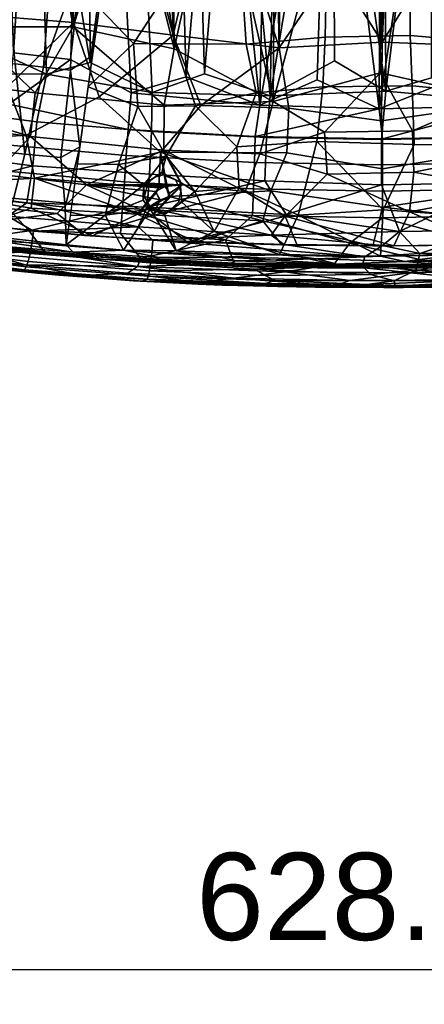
# Model space of a CAD drawing. Header units: millimetres. Extents: x -320 to 320, y -487 to 330.
# Tile 12 of 188: x -104 to 12, y -487 to -204. Entities that reach past the tile are written whole.
import ezdxf

# ---------------------------------------------------------------- set-up
doc = ezdxf.new("R2010")
doc.units = ezdxf.units.MM
doc.layers.add('Layer 01', color=7, linetype='Continuous', true_color=0x000000)
doc.styles.add('Default', font='arial.ttf')
doc.dimstyles.new('Default', dxfattribs={"dimscale": 10, "dimtxt": 2.5, "dimasz": 3, "dimexe": 1, "dimexo": 0.5, "dimgap": 0.8, "dimtad": 1, "dimtoh": 1, "dimzin": 1, "dimdsep": 46, "dimtxsty": 'Default', "dimcen": 2.5, "dimadec": 1, "dimazin": 1, "dimtfac": 1, "dimtdec": 4, "dimtix": 1, "dimtofl": 0, "dimtmove": 1, "dimatfit": 3, "dimfxl": 1, "dimtolj": 1, "dimtzin": 1, "dimarcsym": 0})

# ---------------------------------------------------------------- blocks, each defined once
blk = doc.blocks.new('*D1')
at = {"layer": 'Defpoints', "color": 0}
for p in [(-314.35, -27.15), (314.29, -27.15), (314.29, -476.59)]:
    blk.add_point(p, dxfattribs=at)
at = {"layer": 'Layer 01', "color": 0, "lineweight": -2}
for p, q in [((-314.35, -32.15), (-314.35, -486.59)), ((314.29, -32.15), (314.29, -486.59)), ((-284.35, -476.59), (284.29, -476.59))]:
    blk.add_line(p, q, dxfattribs=at)
at = {"layer": 'Layer 01', "color": 0}
for points in [[(-284.35, -471.59), (-284.35, -481.59), (-314.35, -476.59)], [(284.29, -481.59), (284.29, -471.59), (314.29, -476.59)]]:
    blk.add_solid(points, dxfattribs=at)
at = {"layer": 'Layer 01', "color": 0, "insert": (-0.03, -455.83), "char_height": 25, "attachment_point": 5, "style": 'Default'}
blk.add_mtext('\\A1;628.64', dxfattribs=at)

msp = doc.modelspace()

# ---------------------------------------------------------------- linework, layer by layer
at = {"layer": 'Layer 01'}
for points in [[(-26.46, 186.654, 327.429), (-29.613, -212.219, 327.52), (-32.635, 158.664, 327.586)], [(-29.613, -212.219, 327.52), (-26.46, 186.654, 327.429), (-13.145, 186.984, 327.205), (-13.735, -188.885, 327.217)], [(-13.145, 186.984, 327.205), (-2.617, 111.663, 327.148), (-0.08, -210.667, 327.141), (-13.735, -188.885, 327.217)], [(-45.273, 185.851, 327.981), (-37.346, 161.344, 327.721), (-29.613, -212.219, 327.52), (-47.555, -155.429, 328.072)], [(-78.205, 182.519, 341.702), (-91.796, 180.523, 342.679), (-88.655, -206.272, 342.439), (-73.353, -157.693, 341.394)], [(-88.608, -204.958, 330.404), (-90.114, 162.099, 330.514), (-79.644, 182.365, 329.772), (-72.882, -158.624, 329.343)], [(-105.987, 177.855, 343.856), (-88.655, -206.272, 342.439), (-91.796, 180.523, 342.679)], [(-105.987, 177.855, 343.856), (-105.056, -111.295, 343.773), (-88.655, -206.272, 342.439)], [(-88.608, -204.958, 330.404), (-105.051, -111.297, 331.726), (-90.114, 162.099, 330.514)], [(-37.346, 161.344, 327.721), (-37.118, 158.512, 327.717), (-29.613, -212.219, 327.52)], [(-37.118, 158.512, 327.717), (-34.999, 157.5, 327.653), (-29.613, -212.219, 327.52)], [(-34.999, 157.5, 327.653), (-32.635, 158.664, 327.586), (-29.613, -212.219, 327.52)], [(-2.617, 111.663, 327.148), (-1.53, 109.983, 327.147), (-0.08, -210.667, 327.141)], [(1.278, 109.611, 327.148), (-0.08, -210.667, 327.141), (-1.53, 109.983, 327.147)], [(-0.08, -210.667, 327.141), (1.278, 109.611, 327.148), (13.595, 66.917, 327.213)], [(13.269, -189.131, 327.213), (-0.08, -210.667, 327.141), (13.595, 66.917, 327.213)], [(-62.712, 62.938, 328.765), (-60.021, -208.657, 328.642), (-62.722, -67.075, 328.777)], [(-47.555, -155.429, 328.072), (-60.021, -208.657, 328.642), (-62.712, 62.938, 328.765)], [(-62.455, 62.865, 340.75), (-59.731, -212.572, 340.645), (-47.442, -156.488, 340.082)], [(-62.386, -91.505, 340.775), (-59.731, -212.572, 340.645), (-62.455, 62.865, 340.75)], [(-108.588, -114.25, 344.09), (-93.188, -11.027, 342.79), (-105.735, -213.669, 343.816)], [(-89.482, -215.639, 342.489), (-105.735, -213.669, 343.816), (-93.188, -11.027, 342.79), (-77.777, -114.25, 341.68)], [(-62.467, -11.009, 340.786), (-56.308, -220.616, 340.46), (-72.099, -225.169, 341.295), (-77.777, -114.25, 341.68)], [(-62.467, -11.009, 340.786), (-46.734, -114.25, 340.06), (-56.308, -220.616, 340.46)], [(-31.073, -8.514, 339.553), (-35.197, -228.708, 339.639), (-46.734, -114.25, 340.06)], [(-15.499, -114.25, 339.246), (-35.197, -228.708, 339.639), (-31.073, -8.514, 339.553)], [(-15.499, -114.25, 339.246), (-0.033, -10.322, 339.151), (-0.995, -229.726, 339.129)], [(13.508, -132.474, 339.211), (-0.995, -229.726, 339.129), (-0.033, -10.322, 339.151)], [(-98.963, -125.757, 393.43), (-83.849, -216.469, 392.217), (-84.888, -16.316, 392.3)], [(-84.888, -16.316, 392.3), (-83.849, -216.469, 392.217), (-70.877, -117.999, 391.342)], [(-42.585, -117.999, 389.938), (-32.25, -226.025, 389.589), (-28.312, -16.423, 389.499)], [(-28.312, -16.423, 389.499), (-32.25, -226.025, 389.589), (-14.127, -117.999, 389.233)], [(-113.09, -18.999, 394.744), (-112.469, -212.322, 394.671), (-98.963, -125.757, 393.43)], [(-56.927, -18.435, 390.567), (-70.877, -117.999, 391.342), (-66.012, -225.088, 391.027), (-51.075, -219.722, 390.276)], [(-42.585, -117.999, 389.938), (-56.927, -18.435, 390.567), (-51.075, -219.722, 390.276)], [(-14.127, -117.999, 389.233), (0.928, -224.737, 389.15), (0, -18.999, 389.146)], [(0, -18.999, 389.146), (0.928, -224.737, 389.15), (13.921, -117.999, 389.23)], [(-31.336, -227.694, 339.549), (-30.032, -61.657, 339.526), (-47.442, -156.488, 340.082)], [(-31.336, -227.694, 339.549), (0.065, -109.94, 339.147), (-30.032, -61.657, 339.526)], [(0.065, -109.94, 339.147), (30.841, -226.5, 339.541), (29.658, -59.781, 339.516)], [(-62.722, -67.075, 328.777), (-60.021, -208.657, 328.642), (-62.722, -91.576, 328.777)], [(-59.731, -212.572, 340.645), (-65.251, -93.062, 340.928), (-67.527, -91.174, 341.05), (-73.353, -157.693, 341.394)], [(-60.021, -208.657, 328.642), (-72.882, -158.624, 329.343), (-62.722, -91.576, 328.777)], [(-62.386, -91.505, 340.775), (-65.251, -93.062, 340.928), (-59.731, -212.572, 340.645)], [(0.065, -109.94, 339.147), (-31.336, -227.694, 339.549), (-0.695, -219.444, 339.15)], [(0.065, -109.94, 339.147), (-0.695, -219.444, 339.15), (30.841, -226.5, 339.541)], [(-119.559, -202.477, 333.082), (-105.051, -111.297, 331.726), (-88.608, -204.958, 330.404)], [(-88.655, -206.272, 342.439), (-105.056, -111.295, 343.773), (-119.513, -206.228, 345.138)], [(-77.777, -114.25, 341.68), (-72.099, -225.169, 341.295), (-89.482, -215.639, 342.489)], [(-46.734, -114.25, 340.06), (-35.197, -228.708, 339.639), (-56.308, -220.616, 340.46)], [(-35.197, -228.708, 339.639), (-15.499, -114.25, 339.246), (-18.706, -221.422, 339.283)], [(-0.995, -229.726, 339.129), (-18.706, -221.422, 339.283), (-15.499, -114.25, 339.246)], [(-83.849, -216.469, 392.217), (-66.012, -225.088, 391.027), (-70.877, -117.999, 391.342)], [(-51.075, -219.722, 390.276), (-32.25, -226.025, 389.589), (-42.585, -117.999, 389.938)], [(-32.25, -226.025, 389.589), (-13.77, -216.025, 389.228), (-14.127, -117.999, 389.233)], [(-14.127, -117.999, 389.233), (-13.77, -216.025, 389.228), (0.928, -224.737, 389.15)], [(0.928, -224.737, 389.15), (13.99, -220.876, 389.232), (13.921, -117.999, 389.23)], [(-96.294, -219.819, 393.176), (-98.963, -125.757, 393.43), (-112.469, -212.322, 394.671)], [(-83.849, -216.469, 392.217), (-98.963, -125.757, 393.43), (-96.294, -219.819, 393.176)], [(-0.995, -229.726, 339.129), (13.508, -132.474, 339.211), (18.519, -221.944, 339.28)], [(-88.655, -206.272, 342.439), (-59.731, -212.572, 340.645), (-73.353, -157.693, 341.394)], [(-47.555, -155.429, 328.072), (-29.613, -212.219, 327.52), (-60.021, -208.657, 328.642)], [(-31.336, -227.694, 339.549), (-47.442, -156.488, 340.082), (-59.731, -212.572, 340.645)], [(-72.882, -158.624, 329.343), (-60.021, -208.657, 328.642), (-88.608, -204.958, 330.404)], [(-95.087, -188.556, 309.07), (-97.185, -217.765, 314.662), (-105.341, -216.893, 315.067), (-106.623, -194.432, 310.798)], [(-97.185, -217.765, 314.662), (-95.087, -188.556, 309.07), (-88.785, -194.219, 309.909)], [(-13.735, -188.885, 327.217), (-0.08, -210.667, 327.141), (-29.613, -212.219, 327.52)], [(-0.08, -210.667, 327.141), (13.269, -189.131, 327.213), (29.441, -211.766, 327.513)], [(-79.834, -190.865, 308.92), (-83.112, -214.487, 313.303), (-89.446, -218.679, 314.317), (-88.785, -194.219, 309.909)], [(-89.446, -218.679, 314.317), (-97.185, -217.765, 314.662), (-88.785, -194.219, 309.909)], [(7.936, -208.748, 310.283), (-16.436, -209.223, 310.398), (-16.149, -195.364, 308.191), (7.835, -194.427, 308.002)], [(7.835, -194.427, 308.002), (28.98, -196.566, 308.526), (30.162, -210.646, 310.788), (7.936, -208.748, 310.283)], [(-71.434, -211.062, 312.134), (-81.204, -200.748, 310.814), (-62.06, -196.657, 309.301)], [(-71.434, -211.062, 312.134), (-62.06, -196.657, 309.301), (-59.413, -211.078, 311.651)], [(-40.008, -196.756, 308.739), (-39.067, -211.241, 311.062), (-59.413, -211.078, 311.651), (-62.06, -196.657, 309.301)], [(-16.149, -195.364, 308.191), (-16.436, -209.223, 310.398), (-39.067, -211.241, 311.062), (-40.008, -196.756, 308.739)], [(-88.608, -204.958, 330.404), (-107.509, -223.467, 331.813), (-119.559, -202.477, 333.082)], [(-71.434, -211.062, 312.134), (-84.357, -223.458, 314.817), (-81.204, -200.748, 310.814)], [(-107.509, -223.467, 331.813), (-88.608, -204.958, 330.404), (-81.23, -226.355, 329.758), (-102.147, -237.278, 330.818)], [(-88.608, -204.958, 330.404), (-60.021, -208.657, 328.642), (-81.23, -226.355, 329.758)], [(-135.855, -220.71, 346.648), (-99.617, -225.204, 343.111), (-119.513, -206.228, 345.138)], [(-88.655, -206.272, 342.439), (-119.513, -206.228, 345.138), (-99.617, -225.204, 343.111)], [(-62.637, -228.684, 340.66), (-88.655, -206.272, 342.439), (-99.617, -225.204, 343.111)], [(-62.637, -228.684, 340.66), (-59.731, -212.572, 340.645), (-88.655, -206.272, 342.439)], [(-52.095, -228.775, 328.205), (-63.615, -242.233, 328.219), (-81.23, -226.355, 329.758), (-60.021, -208.657, 328.642)], [(-29.613, -212.219, 327.52), (-52.095, -228.775, 328.205), (-60.021, -208.657, 328.642)], [(8.462, -223.189, 312.367), (-17.102, -223.491, 312.457), (-16.436, -209.223, 310.398), (7.936, -208.748, 310.283)], [(7.936, -208.748, 310.283), (30.162, -210.646, 310.788), (30.619, -225.229, 312.9), (8.462, -223.189, 312.367)], [(-70.123, -229.078, 314.846), (-84.357, -223.458, 314.817), (-71.434, -211.062, 312.134)], [(-70.123, -229.078, 314.846), (-71.434, -211.062, 312.134), (-59.413, -211.078, 311.651), (-53.569, -228.852, 314.073)], [(-53.569, -228.852, 314.073), (-59.413, -211.078, 311.651), (-39.067, -211.241, 311.062), (-36.208, -225.162, 313.031)], [(-16.436, -209.223, 310.398), (-17.102, -223.491, 312.457), (-36.208, -225.162, 313.031), (-39.067, -211.241, 311.062)], [(-0.08, -210.667, 327.141), (-0.264, -233.192, 327.079), (-26.865, -229.609, 327.372), (-29.613, -212.219, 327.52)], [(26.692, -229.405, 327.371), (-0.264, -233.192, 327.079), (-0.08, -210.667, 327.141), (29.441, -211.766, 327.513)], [(-130.106, -219.728, 396.379), (-96.294, -219.819, 393.176), (-112.469, -212.322, 394.671)], [(-107.089, -228.465, 343.716), (-105.735, -213.669, 343.816), (-89.482, -215.639, 342.489)], [(-83.112, -214.487, 313.303), (-86.736, -240.613, 317.477), (-89.446, -218.679, 314.317)], [(-59.731, -212.572, 340.645), (-62.637, -228.684, 340.66), (-31.336, -227.694, 339.549)], [(-52.095, -228.775, 328.205), (-29.613, -212.219, 327.52), (-26.865, -229.609, 327.372)], [(-105.341, -216.893, 315.067), (-102.572, -242.767, 318.891), (-115.83, -241.358, 319.867), (-112.567, -215.977, 315.42)], [(-107.089, -228.465, 343.716), (-89.482, -215.639, 342.489), (-72.099, -225.169, 341.295), (-72.896, -235.72, 341.043)], [(-105.341, -216.893, 315.067), (-97.185, -217.765, 314.662), (-102.572, -242.767, 318.891)], [(-96.294, -219.819, 393.176), (-66.012, -225.088, 391.027), (-83.849, -216.469, 392.217)], [(-13.77, -216.025, 389.228), (-32.25, -226.025, 389.589), (0.928, -224.737, 389.15)], [(-132.01, -229.189, 396.293), (-99.126, -233.523, 393.076), (-96.294, -219.819, 393.176), (-130.106, -219.728, 396.379)], [(-102.572, -242.767, 318.891), (-97.185, -217.765, 314.662), (-89.446, -218.679, 314.317), (-92.245, -243.742, 318.223)], [(-99.126, -233.523, 393.076), (-66.198, -236.282, 390.794), (-66.012, -225.088, 391.027), (-96.294, -219.819, 393.176)], [(-89.446, -218.679, 314.317), (-86.736, -240.613, 317.477), (-92.245, -243.742, 318.223)], [(-66.012, -225.088, 391.027), (-32.25, -226.025, 389.589), (-51.075, -219.722, 390.276)], [(-0.695, -219.444, 339.15), (-31.336, -227.694, 339.549), (-16.64, -236.444, 339.101)], [(-0.695, -219.444, 339.15), (-16.64, -236.444, 339.101), (8.608, -236.084, 338.999)], [(-0.695, -219.444, 339.15), (8.608, -236.084, 338.999), (30.841, -226.5, 339.541)], [(-137.036, -232.847, 346.249), (-100.946, -237.714, 342.743), (-99.617, -225.204, 343.111), (-135.855, -220.71, 346.648)], [(-35.197, -228.708, 339.639), (-72.099, -225.169, 341.295), (-56.308, -220.616, 340.46)], [(-0.995, -229.726, 339.129), (-35.197, -228.708, 339.639), (-18.706, -221.422, 339.283)], [(35.743, -228.854, 339.661), (-0.995, -229.726, 339.129), (18.519, -221.944, 339.28)], [(0.928, -224.737, 389.15), (31.911, -227.433, 389.573), (13.99, -220.876, 389.232)], [(-107.509, -223.467, 331.813), (-102.147, -237.278, 330.818), (-135.142, -227.236, 334.265)], [(-100.946, -237.714, 342.743), (-62.667, -241.617, 340.239), (-62.637, -228.684, 340.66), (-99.617, -225.204, 343.111)], [(-87.423, -245.559, 318.133), (-84.357, -223.458, 314.817), (-70.123, -229.078, 314.846), (-75.652, -245.75, 317.36)], [(-72.896, -235.72, 341.043), (-72.099, -225.169, 341.295), (-35.197, -228.708, 339.639), (-36.474, -237.713, 339.438)], [(-66.198, -236.282, 390.794), (-33.242, -237.952, 389.418), (-32.25, -226.025, 389.589), (-66.012, -225.088, 391.027)], [(-41.729, -240.617, 315.169), (-53.569, -228.852, 314.073), (-36.208, -225.162, 313.031)], [(-17.102, -223.491, 312.457), (-18.801, -239.097, 314.486), (-41.729, -240.617, 315.169), (-36.208, -225.162, 313.031)], [(-33.242, -237.952, 389.418), (-0.275, -238.523, 388.955), (0.928, -224.737, 389.15), (-32.25, -226.025, 389.589)], [(9.074, -240.004, 314.529), (-18.801, -239.097, 314.486), (-17.102, -223.491, 312.457), (8.462, -223.189, 312.367)], [(-0.275, -238.523, 388.955), (32.846, -238.026, 389.404), (31.911, -227.433, 389.573), (0.928, -224.737, 389.15)], [(8.462, -223.189, 312.367), (30.619, -225.229, 312.9), (24.447, -240.082, 314.716), (9.074, -240.004, 314.529)], [(-102.147, -237.278, 330.818), (-138.066, -239.704, 333.677), (-135.142, -227.236, 334.265)], [(-108.915, -239.96, 343.223), (-107.089, -228.465, 343.716), (-72.896, -235.72, 341.043), (-73.451, -243.174, 340.653)], [(-102.147, -237.278, 330.818), (-81.23, -226.355, 329.758), (-63.615, -242.233, 328.219), (-99.808, -249.674, 329.432)], [(-62.667, -241.617, 340.239), (-35.163, -242.635, 339.191), (-31.336, -227.694, 339.549), (-62.637, -228.684, 340.66)], [(-0.995, -229.726, 339.129), (-36.474, -237.713, 339.438), (-35.197, -228.708, 339.639)], [(-16.64, -236.444, 339.101), (-31.336, -227.694, 339.549), (-35.163, -242.635, 339.191)], [(35.162, -242.64, 339.19), (30.841, -226.5, 339.541), (8.608, -236.084, 338.999), (8.944, -247.964, 338.36)], [(-133.798, -241.782, 395.669), (-100.196, -246.115, 392.411), (-99.126, -233.523, 393.076), (-132.01, -229.189, 396.293)], [(-75.652, -245.75, 317.36), (-70.123, -229.078, 314.846), (-62.008, -243.317, 316.309)], [(-70.123, -229.078, 314.846), (-53.569, -228.852, 314.073), (-62.008, -243.317, 316.309)], [(-63.615, -242.233, 328.219), (-52.095, -228.775, 328.205), (-26.865, -229.609, 327.372), (-27.428, -242.395, 326.965)], [(-41.729, -240.617, 315.169), (-53.76, -253.452, 317.118), (-62.008, -243.317, 316.309), (-53.569, -228.852, 314.073)], [(-0.995, -229.726, 339.129), (-0.061, -238.376, 338.904), (-36.474, -237.713, 339.438)], [(-27.428, -242.395, 326.965), (-26.865, -229.609, 327.372), (-0.264, -233.192, 327.079), (0, -246.978, 326.393)], [(35.743, -228.854, 339.661), (-0.061, -238.376, 338.904), (-0.995, -229.726, 339.129)], [(-0.264, -233.192, 327.079), (26.692, -229.405, 327.371), (27.322, -242.361, 326.964), (0, -246.978, 326.393)], [(35.743, -228.854, 339.661), (37.279, -237.684, 339.461), (-0.061, -238.376, 338.904)], [(-139.953, -245.557, 345.312), (-110.986, -248.417, 342.568), (-100.946, -237.714, 342.743), (-137.036, -232.847, 346.249)], [(-100.196, -246.115, 392.411), (-66.78, -248.469, 390.146), (-66.198, -236.282, 390.794), (-99.126, -233.523, 393.076)], [(-73.451, -243.174, 340.653), (-72.896, -235.72, 341.043), (-36.474, -237.713, 339.438), (-36.751, -245.184, 339.045)], [(-66.78, -248.469, 390.146), (-33.771, -250.447, 388.765), (-33.242, -237.952, 389.418), (-66.198, -236.282, 390.794)], [(-16.64, -236.444, 339.101), (-35.163, -242.635, 339.191), (-15.879, -248.477, 338.421)], [(8.944, -247.964, 338.36), (8.608, -236.084, 338.999), (-16.64, -236.444, 339.101), (-15.879, -248.477, 338.421)], [(-138.066, -239.704, 333.677), (-102.147, -237.278, 330.818), (-99.808, -249.674, 329.432), (-138.175, -251.944, 331.892)], [(-100.946, -237.714, 342.743), (-110.986, -248.417, 342.568), (-84.88, -251.512, 340.463)], [(-109.748, -247.462, 342.555), (-108.915, -239.96, 343.223), (-73.451, -243.174, 340.653), (-74.012, -250.702, 339.98)], [(-84.88, -251.512, 340.463), (-62.667, -241.617, 340.239), (-100.946, -237.714, 342.743)], [(-18.801, -239.097, 314.486), (-24.213, -260.301, 316.936), (-41.116, -252.432, 316.536), (-41.729, -240.617, 315.169)], [(-36.751, -245.184, 339.045), (-36.474, -237.713, 339.438), (-0.061, -238.376, 338.904), (-0.062, -245.852, 338.51)], [(-33.771, -250.447, 388.765), (-0.26, -251.556, 388.266), (-0.275, -238.523, 388.955), (-33.242, -237.952, 389.418)], [(0.188, -258.693, 316.59), (-24.213, -260.301, 316.936), (-18.801, -239.097, 314.486)], [(0.188, -258.693, 316.59), (-18.801, -239.097, 314.486), (9.074, -240.004, 314.529)], [(-0.26, -251.556, 388.266), (33.455, -250.969, 388.724), (32.846, -238.026, 389.404), (-0.275, -238.523, 388.955)], [(-0.062, -245.852, 338.51), (-0.061, -238.376, 338.904), (37.279, -237.684, 339.461), (37.563, -245.154, 339.069)], [(22.712, -260.368, 316.926), (0.188, -258.693, 316.59), (9.074, -240.004, 314.529), (24.447, -240.082, 314.716)], [(-100.196, -246.115, 392.411), (-133.798, -241.782, 395.669), (-128.928, -253.371, 393.879)], [(-115.83, -241.358, 319.867), (-102.572, -242.767, 318.891), (-105.944, -256.348, 320.84), (-119.862, -254.6, 321.959)], [(-102.572, -242.767, 318.891), (-92.245, -243.742, 318.223), (-91, -257.97, 319.793), (-105.944, -256.348, 320.84)], [(-63.615, -242.233, 328.219), (-64.15, -252.402, 327.201), (-99.808, -249.674, 329.432)], [(-91, -257.97, 319.793), (-92.245, -243.742, 318.223), (-86.736, -240.613, 317.477)], [(-90.643, -268.76, 320.77), (-91, -257.97, 319.793), (-86.736, -240.613, 317.477)], [(-62.667, -241.617, 340.239), (-84.88, -251.512, 340.463), (-57.465, -251.561, 339.157)], [(-61.987, -252.17, 327.17), (-64.15, -252.402, 327.201), (-63.615, -242.233, 328.219)], [(-63.615, -242.233, 328.219), (-61.129, -254.941, 326.75), (-61.987, -252.17, 327.17)], [(-61.129, -254.941, 326.75), (-63.615, -242.233, 328.219), (-32.013, -253.29, 326.068)], [(-32.013, -253.29, 326.068), (-63.615, -242.233, 328.219), (-27.428, -242.395, 326.965)], [(-62.667, -241.617, 340.239), (-57.465, -251.561, 339.157), (-39.419, -253.501, 338.355)], [(-62.667, -241.617, 340.239), (-39.419, -253.501, 338.355), (-35.163, -242.635, 339.191)], [(-53.76, -253.452, 317.118), (-41.729, -240.617, 315.169), (-41.116, -252.432, 316.536)], [(-15.879, -248.477, 338.421), (-35.163, -242.635, 339.191), (-39.419, -253.501, 338.355), (-27.948, -260.501, 337.106)], [(0, -246.978, 326.393), (0, -257.961, 325.12), (-32.013, -253.29, 326.068), (-27.428, -242.395, 326.965)], [(31.898, -253.272, 326.067), (0, -257.961, 325.12), (0, -246.978, 326.393), (27.322, -242.361, 326.964)], [(8.944, -247.964, 338.36), (39.418, -253.501, 338.355), (35.162, -242.64, 339.19)], [(-79.47, -260.266, 319.226), (-89.477, -260.358, 319.934), (-87.423, -245.559, 318.133), (-75.652, -245.75, 317.36)], [(-62.008, -243.317, 316.309), (-68.56, -251.617, 317.641), (-75.652, -245.75, 317.36)], [(-74.012, -250.702, 339.98), (-73.451, -243.174, 340.653), (-36.751, -245.184, 339.045), (-37.032, -252.727, 338.368)], [(-68.56, -251.617, 317.641), (-62.008, -243.317, 316.309), (-63.235, -247.98, 316.949)], [(-62.008, -243.317, 316.309), (-58.034, -250.821, 317.034), (-63.235, -247.98, 316.949)], [(-58.034, -250.821, 317.034), (-62.008, -243.317, 316.309), (-53.76, -253.452, 317.118)], [(-37.032, -252.727, 338.368), (-36.751, -245.184, 339.045), (-0.062, -245.852, 338.51), (-0.062, -253.401, 337.832)], [(-0.062, -253.401, 337.832), (-0.062, -245.852, 338.51), (37.563, -245.154, 339.069), (37.85, -252.697, 338.392)], [(-128.928, -253.371, 393.879), (-101.955, -256.704, 391.373), (-100.196, -246.115, 392.411)], [(-120.558, -256.998, 341.803), (-93.22, -259.733, 339.601), (-84.88, -251.512, 340.463), (-110.986, -248.417, 342.568)], [(-110.591, -255.015, 341.516), (-109.748, -247.462, 342.555), (-74.012, -250.702, 339.98), (-74.58, -258.279, 338.937)], [(-101.955, -256.704, 391.373), (-67.495, -258.008, 389.209), (-66.78, -248.469, 390.146), (-100.196, -246.115, 392.411)], [(-79.47, -260.266, 319.226), (-75.652, -245.75, 317.36), (-68.56, -251.617, 317.641)], [(-65.485, -249.434, 318.11), (-68.56, -251.617, 317.641), (-63.235, -247.98, 316.949)], [(-33.771, -250.447, 388.765), (-66.78, -248.469, 390.146), (-67.495, -258.008, 389.209)], [(-62.924, -248.757, 317.859), (-65.485, -249.434, 318.11), (-63.235, -247.98, 316.949)], [(-58.034, -250.821, 317.034), (-59.265, -250.179, 317.85), (-63.235, -247.98, 316.949)], [(-62.924, -248.757, 317.859), (-63.235, -247.98, 316.949), (-59.265, -250.179, 317.85)], [(7.7, -259.345, 337.047), (-15.879, -248.477, 338.421), (-27.948, -260.501, 337.106), (3.257, -269.021, 335.187)], [(7.7, -259.345, 337.047), (8.944, -247.964, 338.36), (-15.879, -248.477, 338.421)], [(8.944, -247.964, 338.36), (7.7, -259.345, 337.047), (39.418, -253.501, 338.355)], [(-99.808, -249.674, 329.432), (-100.721, -258.283, 328.032), (-138.175, -251.944, 331.892)], [(-100.721, -258.283, 328.032), (-99.808, -249.674, 329.432), (-70.206, -260.005, 326.252)], [(-64.15, -252.402, 327.201), (-70.206, -260.005, 326.252), (-99.808, -249.674, 329.432)], [(-74.58, -258.279, 338.937), (-74.012, -250.702, 339.98), (-37.032, -252.727, 338.368), (-37.316, -260.32, 337.322)], [(-68.56, -251.617, 317.641), (-65.485, -249.434, 318.11), (-67.361, -251.135, 318.466)], [(-68.56, -251.617, 317.641), (-67.361, -251.135, 318.466), (-68.234, -254.762, 319.014)], [(-33.771, -250.447, 388.765), (-67.495, -258.008, 389.209), (-27.669, -260.062, 387.618)], [(-59.265, -250.179, 317.85), (-58.034, -250.821, 317.034), (-57.853, -253.492, 318.212)], [(-57.524, -256.539, 317.637), (-58.034, -250.821, 317.034), (-53.76, -253.452, 317.118)], [(-58.034, -250.821, 317.034), (-57.524, -256.539, 317.637), (-57.853, -253.492, 318.212)], [(-0.26, -251.556, 388.266), (-33.771, -250.447, 388.765), (-27.669, -260.062, 387.618)], [(33.455, -250.969, 388.724), (-0.26, -251.556, 388.266), (4.833, -264.968, 386.786)], [(4.833, -264.968, 386.786), (30.809, -264.58, 387.173), (33.455, -250.969, 388.724)], [(-100.721, -258.283, 328.032), (-115.132, -263.243, 327.647), (-138.175, -251.944, 331.892)], [(-107.394, -260.523, 391.126), (-101.955, -256.704, 391.373), (-128.928, -253.371, 393.879)], [(-93.22, -259.733, 339.601), (-85.288, -266.043, 337.825), (-65.889, -260.343, 338.207), (-84.88, -251.512, 340.463)], [(-65.889, -260.343, 338.207), (-63.753, -255.819, 338.856), (-84.88, -251.512, 340.463)], [(-63.753, -255.819, 338.856), (-65.082, -253.483, 339.22), (-84.88, -251.512, 340.463)], [(-62.352, -252.074, 339.286), (-84.88, -251.512, 340.463), (-65.082, -253.483, 339.22)], [(-62.352, -252.074, 339.286), (-57.465, -251.561, 339.157), (-84.88, -251.512, 340.463)], [(-68.56, -251.617, 317.641), (-68.639, -255.927, 318.117), (-79.47, -260.266, 319.226)], [(-64.935, -253.846, 327.053), (-70.206, -260.005, 326.252), (-64.15, -252.402, 327.201)], [(-70.206, -260.005, 326.252), (-64.935, -253.846, 327.053), (-63.862, -255.967, 326.697)], [(-68.639, -255.927, 318.117), (-68.56, -251.617, 317.641), (-68.234, -254.762, 319.014)], [(-57.465, -251.561, 339.157), (-61.784, -255.552, 338.806), (-65.889, -260.343, 338.207)], [(-57.465, -251.561, 339.157), (-65.889, -260.343, 338.207), (-39.419, -253.501, 338.355)], [(-65.889, -260.343, 338.207), (-56.138, -267.937, 336.278), (-27.948, -260.501, 337.106), (-39.419, -253.501, 338.355)], [(-62.352, -252.074, 339.286), (-65.082, -253.483, 339.22), (-64.15, -252.402, 327.201)], [(-65.082, -253.483, 339.22), (-64.935, -253.846, 327.053), (-64.15, -252.402, 327.201)], [(-65.082, -253.483, 339.22), (-63.753, -255.819, 338.856), (-63.862, -255.967, 326.697), (-64.935, -253.846, 327.053)], [(-64.15, -252.402, 327.201), (-61.987, -252.17, 327.17), (-62.352, -252.074, 339.286)], [(-57.465, -251.561, 339.157), (-62.352, -252.074, 339.286), (-61.022, -253.913, 338.984)], [(-61.022, -253.913, 338.984), (-62.352, -252.074, 339.286), (-61.987, -252.17, 327.17)], [(-61.022, -253.913, 338.984), (-61.987, -252.17, 327.17), (-61.129, -254.941, 326.75)], [(-57.465, -251.561, 339.157), (-61.022, -253.913, 338.984), (-61.784, -255.552, 338.806)], [(-61.022, -253.913, 338.984), (-61.129, -254.941, 326.75), (-61.784, -255.552, 338.806)], [(-32.013, -253.29, 326.068), (-34.274, -261.878, 324.765), (-61.129, -254.941, 326.75)], [(-58.36, -256.457, 318.613), (-57.853, -253.492, 318.212), (-57.524, -256.539, 317.637)], [(-57.524, -256.539, 317.637), (-53.76, -253.452, 317.118), (-48.239, -264.941, 318.05)], [(-48.239, -264.941, 318.05), (-53.76, -253.452, 317.118), (-41.116, -252.432, 316.536)], [(-24.213, -260.301, 316.936), (-29.57, -271.553, 318.083), (-48.239, -264.941, 318.05), (-41.116, -252.432, 316.536)], [(-37.316, -260.32, 337.322), (-37.032, -252.727, 338.368), (-0.062, -253.401, 337.832), (-0.063, -260.998, 336.785)], [(-34.274, -261.878, 324.765), (-32.013, -253.29, 326.068), (0, -257.961, 325.12), (-2.797, -269.015, 322.831)], [(-27.669, -260.062, 387.618), (4.833, -264.968, 386.786), (-0.26, -251.556, 388.266)], [(-0.063, -260.998, 336.785), (-0.062, -253.401, 337.832), (37.85, -252.697, 338.392), (38.141, -260.289, 337.346)], [(31.898, -253.272, 326.067), (33.544, -261.808, 324.758), (0, -257.961, 325.12)], [(7.7, -259.345, 337.047), (29.895, -268.716, 335.504), (39.961, -262.168, 337.065), (39.418, -253.501, 338.355)], [(-130.646, -259.968, 341.892), (-110.591, -255.015, 341.516), (-101.258, -264.743, 338.938), (-122.095, -267.748, 339.284)], [(-110.591, -255.015, 341.516), (-74.58, -258.279, 338.937), (-101.258, -264.743, 338.938)], [(-90.643, -268.76, 320.77), (-109.026, -266.688, 322.114), (-105.944, -256.348, 320.84), (-91, -257.97, 319.793)], [(-107.394, -260.523, 391.126), (-70.085, -263.559, 388.536), (-101.955, -256.704, 391.373)], [(-101.955, -256.704, 391.373), (-70.085, -263.559, 388.536), (-67.495, -258.008, 389.209)], [(-79.47, -260.266, 319.226), (-68.639, -255.927, 318.117), (-66.567, -258.568, 318.293)], [(-34.274, -261.878, 324.765), (-70.206, -260.005, 326.252), (-61.129, -254.941, 326.75)], [(-63.862, -255.967, 326.697), (-61.129, -254.941, 326.75), (-70.206, -260.005, 326.252)], [(-66.567, -258.568, 318.293), (-68.639, -255.927, 318.117), (-68.234, -254.762, 319.014)], [(-68.234, -254.762, 319.014), (-66.663, -257.682, 319.266), (-66.567, -258.568, 318.293)], [(-61.784, -255.552, 338.806), (-63.753, -255.819, 338.856), (-65.889, -260.343, 338.207)], [(-61.784, -255.552, 338.806), (-61.129, -254.941, 326.75), (-63.862, -255.967, 326.697)], [(-61.784, -255.552, 338.806), (-63.862, -255.967, 326.697), (-63.753, -255.819, 338.856)], [(-59.186, -270.504, 319.001), (-62.5, -260.05, 318.231), (-57.524, -256.539, 317.637), (-48.239, -264.941, 318.05)], [(-60.834, -258.721, 319.032), (-57.524, -256.539, 317.637), (-62.5, -260.05, 318.231)], [(-58.36, -256.457, 318.613), (-57.524, -256.539, 317.637), (-60.834, -258.721, 319.032)], [(-120.558, -256.998, 341.803), (-117.926, -262.886, 340.311), (-93.22, -259.733, 339.601)], [(-117.926, -262.886, 340.311), (-85.288, -266.043, 337.825), (-93.22, -259.733, 339.601)], [(-115.132, -263.243, 327.647), (-100.721, -258.283, 328.032), (-83.124, -266.206, 325.294)], [(-74.58, -258.279, 338.937), (-75.127, -265.531, 337.523), (-101.258, -264.743, 338.938)], [(-83.124, -266.206, 325.294), (-100.721, -258.283, 328.032), (-70.206, -260.005, 326.252)], [(-74.257, -270.247, 319.818), (-79.47, -260.266, 319.226), (-66.567, -258.568, 318.293)], [(-45.02, -267.317, 336.101), (-75.127, -265.531, 337.523), (-74.58, -258.279, 338.937)], [(-74.58, -258.279, 338.937), (-37.316, -260.32, 337.322), (-45.02, -267.317, 336.101)], [(-74.257, -270.247, 319.818), (-66.567, -258.568, 318.293), (-59.186, -270.504, 319.001)], [(-70.085, -263.559, 388.536), (-31.891, -266.008, 386.871), (-67.495, -258.008, 389.209)], [(-27.669, -260.062, 387.618), (-67.495, -258.008, 389.209), (-31.891, -266.008, 386.871)], [(-63.777, -259.175, 319.273), (-66.567, -258.568, 318.293), (-66.663, -257.682, 319.266)], [(-66.567, -258.568, 318.293), (-62.5, -260.05, 318.231), (-59.186, -270.504, 319.001)], [(-62.5, -260.05, 318.231), (-66.567, -258.568, 318.293), (-63.777, -259.175, 319.273)], [(-60.834, -258.721, 319.032), (-62.5, -260.05, 318.231), (-63.777, -259.175, 319.273)], [(-0.551, -271.968, 317.832), (-24.213, -260.301, 316.936), (0.188, -258.693, 316.59)], [(-2.797, -269.015, 322.831), (0, -257.961, 325.12), (33.544, -261.808, 324.758), (23.045, -268.844, 322.988)], [(22.712, -260.368, 316.926), (19.968, -271.698, 317.964), (-0.551, -271.968, 317.832), (0.188, -258.693, 316.59)], [(7.7, -259.345, 337.047), (3.257, -269.021, 335.187), (29.895, -268.716, 335.504)], [(-132.784, -260.708, 392.665), (-133.589, -264.156, 390.674), (-100.51, -268.289, 387.56), (-100.013, -264.833, 389.569)], [(-100.013, -264.833, 389.569), (-107.394, -260.523, 391.126), (-132.784, -260.708, 392.665)], [(-100.013, -264.833, 389.569), (-70.085, -263.559, 388.536), (-107.394, -260.523, 391.126)], [(-79.47, -260.266, 319.226), (-90.643, -268.76, 320.77), (-89.477, -260.358, 319.934)], [(-90.643, -268.76, 320.77), (-79.47, -260.266, 319.226), (-74.257, -270.247, 319.818)], [(-56.138, -267.937, 336.278), (-65.889, -260.343, 338.207), (-85.288, -266.043, 337.825)], [(-70.206, -260.005, 326.252), (-53.512, -268.04, 323.787), (-83.124, -266.206, 325.294)], [(-34.274, -261.878, 324.765), (-53.512, -268.04, 323.787), (-70.206, -260.005, 326.252)], [(-24.492, -268.837, 335.381), (-27.948, -260.501, 337.106), (-56.138, -267.937, 336.278)], [(-34.274, -261.878, 324.765), (-28.883, -268.733, 323.107), (-53.512, -268.04, 323.787)], [(-45.02, -267.317, 336.101), (-37.316, -260.32, 337.322), (-9.426, -268.292, 335.366), (-13.957, -274.41, 333.855)], [(-37.316, -260.32, 337.322), (-0.063, -260.998, 336.785), (-9.426, -268.292, 335.366)], [(-34.274, -261.878, 324.765), (-2.797, -269.015, 322.831), (-28.883, -268.733, 323.107)], [(4.833, -264.968, 386.786), (-27.669, -260.062, 387.618), (-31.891, -266.008, 386.871)], [(-29.57, -271.553, 318.083), (-24.213, -260.301, 316.936), (-0.551, -271.968, 317.832)], [(3.257, -269.021, 335.187), (-27.948, -260.501, 337.106), (-24.492, -268.837, 335.381)], [(-9.426, -268.292, 335.366), (-0.063, -260.998, 336.785), (28.178, -268.643, 335.475), (16.812, -274.381, 333.87)], [(-0.063, -260.998, 336.785), (38.141, -260.289, 337.346), (28.178, -268.643, 335.475)], [(-133.589, -264.156, 390.674), (-134.43, -267.076, 387.582), (-101.045, -271.231, 384.454), (-100.51, -268.289, 387.56)], [(-122.095, -267.748, 339.284), (-101.258, -264.743, 338.938), (-96.905, -270.724, 337.069)], [(-85.288, -266.043, 337.825), (-117.926, -262.886, 340.311), (-115.132, -263.243, 327.647)], [(-83.124, -266.206, 325.294), (-85.288, -266.043, 337.825), (-115.132, -263.243, 327.647)], [(-69.263, -272.55, 335.495), (-96.905, -270.724, 337.069), (-101.258, -264.743, 338.938), (-75.127, -265.531, 337.523)], [(-100.013, -264.833, 389.569), (-100.51, -268.289, 387.56), (-66.128, -270.936, 385.338), (-65.815, -267.461, 387.351)], [(-70.085, -263.559, 388.536), (-100.013, -264.833, 389.569), (-65.815, -267.461, 387.351)], [(-70.085, -263.559, 388.536), (-65.815, -267.461, 387.351), (-31.891, -266.008, 386.871)], [(-29.57, -271.553, 318.083), (-59.186, -270.504, 319.001), (-48.239, -264.941, 318.05)], [(4.833, -264.968, 386.786), (-31.891, -266.008, 386.871), (0, -268.968, 385.755)], [(0, -268.968, 385.755), (10.648, -271.272, 384.578), (4.833, -264.968, 386.786)], [(10.648, -271.272, 384.578), (30.809, -264.58, 387.173), (4.833, -264.968, 386.786)], [(10.648, -271.272, 384.578), (53.327, -270.291, 385.655), (30.809, -264.58, 387.173)], [(-134.43, -267.076, 387.582), (-135.293, -269.37, 383.342), (-101.61, -273.562, 380.204), (-101.045, -271.231, 384.454)], [(-96.905, -270.724, 337.069), (-114.145, -271.109, 338.279), (-122.095, -267.748, 339.284)], [(-110.792, -269.085, 323.639), (-110.517, -267.656, 322.507), (-88.694, -270.854, 321.601)], [(-110.517, -267.656, 322.507), (-109.026, -266.688, 322.114), (-90.643, -268.76, 320.77)], [(-110.517, -267.656, 322.507), (-90.643, -268.76, 320.77), (-88.694, -270.854, 321.601)], [(-83.124, -266.206, 325.294), (-56.138, -267.937, 336.278), (-85.288, -266.043, 337.825)], [(-56.138, -267.937, 336.278), (-83.124, -266.206, 325.294), (-53.512, -268.04, 323.787)], [(-75.127, -265.531, 337.523), (-45.02, -267.317, 336.101), (-69.263, -272.55, 335.495)], [(-42.547, -274.008, 334.358), (-69.263, -272.55, 335.495), (-45.02, -267.317, 336.101)], [(-65.815, -267.461, 387.351), (-66.128, -270.936, 385.338), (-5.08, -272.168, 384.018)], [(-28.199, -268.714, 386.043), (-31.891, -266.008, 386.871), (-65.815, -267.461, 387.351)], [(-5.08, -272.168, 384.018), (-28.199, -268.714, 386.043), (-65.815, -267.461, 387.351)], [(-53.512, -268.04, 323.787), (-24.492, -268.837, 335.381), (-56.138, -267.937, 336.278)], [(-24.492, -268.837, 335.381), (-53.512, -268.04, 323.787), (-28.883, -268.733, 323.107)], [(-13.957, -274.41, 333.855), (-42.547, -274.008, 334.358), (-45.02, -267.317, 336.101)], [(0, -268.968, 385.755), (-31.891, -266.008, 386.871), (-28.199, -268.714, 386.043)], [(-136.049, -270.802, 378.747), (-136.724, -271.626, 373.968), (-102.584, -275.91, 370.827), (-102.119, -275.037, 375.606)], [(-135.293, -269.37, 383.342), (-136.049, -270.802, 378.747), (-102.119, -275.037, 375.606), (-101.61, -273.562, 380.204)], [(-101.918, -271.065, 329.019), (-119.52, -269.196, 330.869), (-109.598, -269.824, 325.275)], [(-101.918, -271.065, 329.019), (-81.115, -272.872, 328.041), (-119.52, -269.196, 330.869)], [(-119.52, -269.196, 330.869), (-81.115, -272.872, 328.041), (-111.478, -269.395, 330.858)], [(-70.249, -275.001, 335.233), (-114.145, -271.109, 338.279), (-96.905, -270.724, 337.069)], [(-82.031, -272.159, 328.696), (-111.478, -269.395, 330.858), (-81.115, -272.872, 328.041)], [(-87.958, -271.79, 323.369), (-110.792, -269.085, 323.639), (-88.694, -270.854, 321.601)], [(-87.958, -271.79, 323.369), (-109.598, -269.824, 325.275), (-110.792, -269.085, 323.639)], [(-101.918, -271.065, 329.019), (-109.598, -269.824, 325.275), (-87.958, -271.79, 323.369)], [(-87.958, -271.79, 323.369), (-81.115, -272.872, 328.041), (-101.918, -271.065, 329.019)], [(-100.51, -268.289, 387.56), (-101.045, -271.231, 384.454), (-66.467, -273.902, 382.227), (-66.128, -270.936, 385.338)], [(-96.905, -270.724, 337.069), (-69.263, -272.55, 335.495), (-70.249, -275.001, 335.233)], [(-88.694, -270.854, 321.601), (-90.643, -268.76, 320.77), (-74.257, -270.247, 319.818)], [(-88.694, -270.854, 321.601), (-74.257, -270.247, 319.818), (-64.103, -272.409, 320.204)], [(-65.998, -273.291, 321.735), (-88.694, -270.854, 321.601), (-64.103, -272.409, 320.204)], [(-65.998, -273.291, 321.735), (-87.958, -271.79, 323.369), (-88.694, -270.854, 321.601)], [(-64.103, -272.409, 320.204), (-74.257, -270.247, 319.818), (-46.324, -272.275, 318.826)], [(-46.324, -272.275, 318.826), (-74.257, -270.247, 319.818), (-59.186, -270.504, 319.001)], [(-5.851, -274.698, 381.792), (-66.128, -270.936, 385.338), (-66.467, -273.902, 382.227), (-36.5, -275.763, 380.181)], [(-5.851, -274.698, 381.792), (-5.08, -272.168, 384.018), (-66.128, -270.936, 385.338)], [(-59.186, -270.504, 319.001), (-29.57, -271.553, 318.083), (-46.324, -272.275, 318.826)], [(-28.883, -268.733, 323.107), (-2.797, -269.015, 322.831), (-24.492, -268.837, 335.381)], [(-28.199, -268.714, 386.043), (-5.08, -272.168, 384.018), (0, -268.968, 385.755)], [(-2.797, -269.015, 322.831), (3.257, -269.021, 335.187), (-24.492, -268.837, 335.381)], [(-9.426, -268.292, 335.366), (16.812, -274.381, 333.87), (-13.957, -274.41, 333.855)], [(-5.08, -272.168, 384.018), (10.648, -271.272, 384.578), (0, -268.968, 385.755)], [(23.045, -268.844, 322.988), (3.257, -269.021, 335.187), (-2.797, -269.015, 322.831)], [(23.045, -268.844, 322.988), (29.895, -268.716, 335.504), (3.257, -269.021, 335.187)], [(49.295, -275.338, 380.653), (53.327, -270.291, 385.655), (10.648, -271.272, 384.578)], [(-136.724, -271.626, 373.968), (-137.313, -272.002, 369.278), (-102.997, -276.334, 366.139), (-102.584, -275.91, 370.827)], [(-102.997, -276.334, 366.139), (-137.313, -272.002, 369.278), (-114.3, -275.329, 362.038)], [(-114.145, -271.109, 338.279), (-102.387, -274.454, 338.208), (-121.068, -272.417, 339.807)], [(-102.387, -274.454, 338.208), (-117.526, -274.455, 341.316), (-121.068, -272.417, 339.807)], [(-70.249, -275.001, 335.233), (-102.387, -274.454, 338.208), (-114.145, -271.109, 338.279)], [(-101.61, -273.562, 380.204), (-102.119, -275.037, 375.606), (-67.157, -277.761, 373.363), (-66.829, -276.26, 377.97)], [(-101.045, -271.231, 384.454), (-101.61, -273.562, 380.204), (-66.829, -276.26, 377.97), (-66.467, -273.902, 382.227)], [(-81.115, -272.872, 328.041), (-87.958, -271.79, 323.369), (-65.998, -273.291, 321.735)], [(-49.153, -273.997, 327.161), (-82.031, -272.159, 328.696), (-81.115, -272.872, 328.041)], [(-60.223, -274.173, 326.576), (-81.115, -272.872, 328.041), (-65.998, -273.291, 321.735)], [(-81.115, -272.872, 328.041), (-60.223, -274.173, 326.576), (-38.151, -275.044, 326.187)], [(-81.115, -272.872, 328.041), (-38.151, -275.044, 326.187), (-49.153, -273.997, 327.161)], [(-42.547, -274.008, 334.358), (-70.249, -275.001, 335.233), (-69.263, -272.55, 335.495)], [(-66.467, -273.902, 382.227), (-66.829, -276.26, 377.97), (-36.5, -275.763, 380.181)], [(-42.016, -273.392, 319.373), (-44.05, -274.262, 320.899), (-65.998, -273.291, 321.735), (-64.103, -272.409, 320.204)], [(-60.223, -274.173, 326.576), (-65.998, -273.291, 321.735), (-44.05, -274.262, 320.899)], [(-64.103, -272.409, 320.204), (-46.324, -272.275, 318.826), (-42.016, -273.392, 319.373)], [(-18.807, -272.814, 318.23), (-46.324, -272.275, 318.826), (-29.57, -271.553, 318.083)], [(-42.016, -273.392, 319.373), (-46.324, -272.275, 318.826), (-18.807, -272.814, 318.23)], [(-44.05, -274.262, 320.899), (-42.016, -273.392, 319.373), (-12.974, -274.352, 319.288)], [(-42.016, -273.392, 319.373), (-18.807, -272.814, 318.23), (-12.974, -274.352, 319.288)], [(-18.807, -272.814, 318.23), (-29.57, -271.553, 318.083), (-0.551, -271.968, 317.832)], [(-18.807, -272.814, 318.23), (-0.551, -271.968, 317.832), (6.417, -273.537, 318.387)], [(-12.974, -274.352, 319.288), (-18.807, -272.814, 318.23), (6.417, -273.537, 318.387)], [(18.009, -274.505, 319.804), (-12.974, -274.352, 319.288), (6.417, -273.537, 318.387)], [(10.648, -271.272, 384.578), (-5.08, -272.168, 384.018), (-5.851, -274.698, 381.792), (9.552, -276.048, 379.853)], [(-0.551, -271.968, 317.832), (19.968, -271.698, 317.964), (6.417, -273.537, 318.387)], [(6.417, -273.537, 318.387), (19.968, -271.698, 317.964), (38.007, -271.929, 318.345)], [(38.007, -271.929, 318.345), (40.651, -273.369, 319.242), (6.417, -273.537, 318.387)], [(40.651, -273.369, 319.242), (18.009, -274.505, 319.804), (6.417, -273.537, 318.387)], [(49.295, -275.338, 380.653), (10.648, -271.272, 384.578), (9.552, -276.048, 379.853)], [(-102.387, -274.454, 338.208), (-85.781, -277.566, 338.923), (-117.526, -274.455, 341.316)], [(-115.748, -275.153, 343.4), (-117.526, -274.455, 341.316), (-97.89, -277.001, 341.95)], [(-117.526, -274.455, 341.316), (-85.781, -277.566, 338.923), (-97.89, -277.001, 341.95)], [(-97.89, -277.001, 341.95), (-92.814, -277.45, 360.269), (-114.3, -275.329, 362.038), (-115.748, -275.153, 343.4)], [(-92.814, -277.45, 360.269), (-102.997, -276.334, 366.139), (-114.3, -275.329, 362.038)], [(-69.016, -279.163, 362.137), (-102.584, -275.91, 370.827), (-102.997, -276.334, 366.139)], [(-102.997, -276.334, 366.139), (-92.814, -277.45, 360.269), (-69.016, -279.163, 362.137)], [(-102.119, -275.037, 375.606), (-102.584, -275.91, 370.827), (-67.459, -278.658, 368.575), (-67.157, -277.761, 373.363)], [(-69.016, -279.163, 362.137), (-67.459, -278.658, 368.575), (-102.584, -275.91, 370.827)], [(-73.142, -276.932, 336.333), (-85.781, -277.566, 338.923), (-102.387, -274.454, 338.208)], [(-70.249, -275.001, 335.233), (-73.142, -276.932, 336.333), (-102.387, -274.454, 338.208)], [(-70.249, -275.001, 335.233), (-42.61, -278.345, 335.08), (-73.142, -276.932, 336.333)], [(-42.547, -274.008, 334.358), (-28.014, -276.488, 333.825), (-70.249, -275.001, 335.233)], [(-28.014, -276.488, 333.825), (-42.61, -278.345, 335.08), (-70.249, -275.001, 335.233)], [(-66.829, -276.26, 377.97), (-67.157, -277.761, 373.363), (-30.753, -278.95, 373.068), (-33.666, -277.574, 376.739)], [(-66.829, -276.26, 377.97), (-33.666, -277.574, 376.739), (-36.5, -275.763, 380.181)], [(-60.223, -274.173, 326.576), (-44.05, -274.262, 320.899), (-38.151, -275.044, 326.187)], [(-49.153, -273.997, 327.161), (-38.151, -275.044, 326.187), (-19.217, -274.69, 326.493)], [(-23.018, -274.86, 321.194), (-44.05, -274.262, 320.899), (-12.974, -274.352, 319.288)], [(-38.151, -275.044, 326.187), (-44.05, -274.262, 320.899), (-23.018, -274.86, 321.194)], [(-28.014, -276.488, 333.825), (-9.344, -278.971, 334.511), (-42.61, -278.345, 335.08)], [(-13.957, -274.41, 333.855), (-28.014, -276.488, 333.825), (-42.547, -274.008, 334.358)], [(-19.217, -274.69, 326.493), (-38.151, -275.044, 326.187), (-18.68, -275.385, 325.781)], [(-18.68, -275.385, 325.781), (-38.151, -275.044, 326.187), (-23.018, -274.86, 321.194)], [(-3.442, -277.308, 377.8), (-5.851, -274.698, 381.792), (-36.5, -275.763, 380.181)], [(-36.5, -275.763, 380.181), (-33.666, -277.574, 376.739), (-3.442, -277.308, 377.8)], [(7.967, -276.78, 333.6), (-28.014, -276.488, 333.825), (-13.957, -274.41, 333.855)], [(7.967, -276.78, 333.6), (-9.344, -278.971, 334.511), (-28.014, -276.488, 333.825)], [(0.461, -274.966, 320.666), (-23.018, -274.86, 321.194), (-12.974, -274.352, 319.288)], [(-18.68, -275.385, 325.781), (-23.018, -274.86, 321.194), (-0.119, -275.493, 325.33)], [(-0.119, -275.493, 325.33), (-23.018, -274.86, 321.194), (0.461, -274.966, 320.666)], [(-18.68, -275.385, 325.781), (0.099, -274.879, 326.392), (-19.217, -274.69, 326.493)], [(0.099, -274.879, 326.392), (-18.68, -275.385, 325.781), (-0.119, -275.493, 325.33)], [(16.812, -274.381, 333.87), (7.967, -276.78, 333.6), (-13.957, -274.41, 333.855)], [(18.009, -274.505, 319.804), (0.461, -274.966, 320.666), (-12.974, -274.352, 319.288)], [(9.552, -276.048, 379.853), (-5.851, -274.698, 381.792), (-3.442, -277.308, 377.8)], [(-3.442, -277.308, 377.8), (3.365, -279.099, 373.167), (9.552, -276.048, 379.853)], [(-0.119, -275.493, 325.33), (0.461, -274.966, 320.666), (23.659, -274.861, 321.243), (20.886, -275.369, 325.861)], [(20.886, -275.369, 325.861), (0.099, -274.879, 326.392), (-0.119, -275.493, 325.33)], [(0.099, -274.879, 326.392), (20.886, -275.369, 325.861), (30.467, -274.534, 326.647)], [(18.009, -274.505, 319.804), (23.659, -274.861, 321.243), (0.461, -274.966, 320.666)], [(35.785, -278.796, 373.227), (9.552, -276.048, 379.853), (3.365, -279.099, 373.167)], [(46.444, -275.97, 334.266), (7.967, -276.78, 333.6), (16.812, -274.381, 333.87)], [(46.444, -275.97, 334.266), (27.821, -278.777, 334.748), (7.967, -276.78, 333.6)], [(35.785, -278.796, 373.227), (49.295, -275.338, 380.653), (9.552, -276.048, 379.853)], [(-92.814, -277.45, 360.269), (-97.89, -277.001, 341.95), (-71.367, -279.084, 340.341), (-69.016, -279.163, 362.137)], [(-97.89, -277.001, 341.95), (-85.781, -277.566, 338.923), (-71.367, -279.084, 340.341)], [(-73.142, -276.932, 336.333), (-52.688, -279.563, 337.276), (-85.781, -277.566, 338.923)], [(-52.688, -279.563, 337.276), (-71.367, -279.084, 340.341), (-85.781, -277.566, 338.923)], [(-42.61, -278.345, 335.08), (-52.688, -279.563, 337.276), (-73.142, -276.932, 336.333)], [(-52.824, -280.036, 357.799), (-69.016, -279.163, 362.137), (-71.367, -279.084, 340.341), (-46.004, -280.309, 339.246)], [(-71.367, -279.084, 340.341), (-52.688, -279.563, 337.276), (-46.004, -280.309, 339.246)], [(-67.459, -278.658, 368.575), (-69.016, -279.163, 362.137), (-30.026, -280.709, 361.431)], [(-52.824, -280.036, 357.799), (-30.026, -280.709, 361.431), (-69.016, -279.163, 362.137)], [(-67.157, -277.761, 373.363), (-67.459, -278.658, 368.575), (-33.586, -279.868, 368.455)], [(-30.026, -280.709, 361.431), (-33.586, -279.868, 368.455), (-67.459, -278.658, 368.575)], [(-33.586, -279.868, 368.455), (-30.753, -278.95, 373.068), (-67.157, -277.761, 373.363)], [(-42.61, -278.345, 335.08), (-13.614, -280.502, 336.284), (-52.688, -279.563, 337.276)], [(-13.614, -280.502, 336.284), (-46.004, -280.309, 339.246), (-52.688, -279.563, 337.276)], [(-9.344, -278.971, 334.511), (-13.614, -280.502, 336.284), (-42.61, -278.345, 335.08)], [(-33.666, -277.574, 376.739), (-30.753, -278.95, 373.068), (3.365, -279.099, 373.167), (-3.442, -277.308, 377.8)], [(-4.401, -280.116, 368.725), (-30.753, -278.95, 373.068), (-33.586, -279.868, 368.455)], [(3.365, -279.099, 373.167), (-30.753, -278.95, 373.068), (-4.401, -280.116, 368.725)], [(27.821, -278.777, 334.748), (29.792, -280.263, 336.627), (-13.614, -280.502, 336.284)], [(27.821, -278.777, 334.748), (-13.614, -280.502, 336.284), (-9.344, -278.971, 334.511)], [(7.967, -276.78, 333.6), (27.821, -278.777, 334.748), (-9.344, -278.971, 334.511)], [(3.365, -279.099, 373.167), (-4.401, -280.116, 368.725), (3.573, -280.661, 365.067)], [(3.573, -280.661, 365.067), (35.785, -278.796, 373.227), (3.365, -279.099, 373.167)], [(39.624, -280.099, 365.66), (35.785, -278.796, 373.227), (3.573, -280.661, 365.067)], [(-30.026, -280.709, 361.431), (-52.824, -280.036, 357.799), (-46.004, -280.309, 339.246), (-19.335, -280.909, 338.646)], [(-19.335, -280.909, 338.646), (-46.004, -280.309, 339.246), (-13.614, -280.502, 336.284)], [(-33.586, -279.868, 368.455), (-30.026, -280.709, 361.431), (3.573, -280.661, 365.067), (-4.401, -280.116, 368.725)], [(0.364, -281.008, 356.907), (3.573, -280.661, 365.067), (-30.026, -280.709, 361.431)], [(-30.026, -280.709, 361.431), (-19.335, -280.909, 338.646), (0.364, -281.008, 356.907)], [(-19.335, -280.909, 338.646), (-13.614, -280.502, 336.284), (5.996, -281, 338.555)], [(0.364, -281.008, 356.907), (-19.335, -280.909, 338.646), (5.996, -281, 338.555)], [(5.996, -281, 338.555), (-13.614, -280.502, 336.284), (29.792, -280.263, 336.627)], [(3.573, -280.661, 365.067), (0.364, -281.008, 356.907), (23.829, -280.833, 357.265)], [(5.996, -281, 338.555), (30.86, -280.71, 338.866), (23.829, -280.833, 357.265), (0.364, -281.008, 356.907)], [(39.624, -280.099, 365.66), (3.573, -280.661, 365.067), (23.829, -280.833, 357.265)], [(5.996, -281, 338.555), (29.792, -280.263, 336.627), (30.86, -280.71, 338.866)]]:
    msp.add_3dface(points, dxfattribs=at)

# ---------------------------------------------------------------- dimensions: what is measured, and where the dimension line sits
dim = msp.add_linear_dim(base=(314.29, -476.594), p1=(-314.347, -27.146), p2=(314.29, -27.146), dimstyle='Default', override={"dimscale": 10, "dimtxt": 2.5, "dimasz": 3, "dimexe": 1, "dimexo": 0.5, "dimgap": 0.8, "dimtad": 1, "dimtih": 0, "dimtoh": 0, "dimdec": 2, "dimlfac": 1, "dimzin": 1, "dimtxsty": 'Default', "dimsah": 0, "dimcen": 2.5, "dimadec": 1, "dimazin": 1, "dimtix": 0, "dimtmove": 0, "dimtzin": 1}, dxfattribs=at)
dim.commit()
dim.dimension.update_dxf_attribs({"geometry": '*D1', "text_midpoint": (-0.028, -455.832)})

doc.saveas('drawing.dxf')
